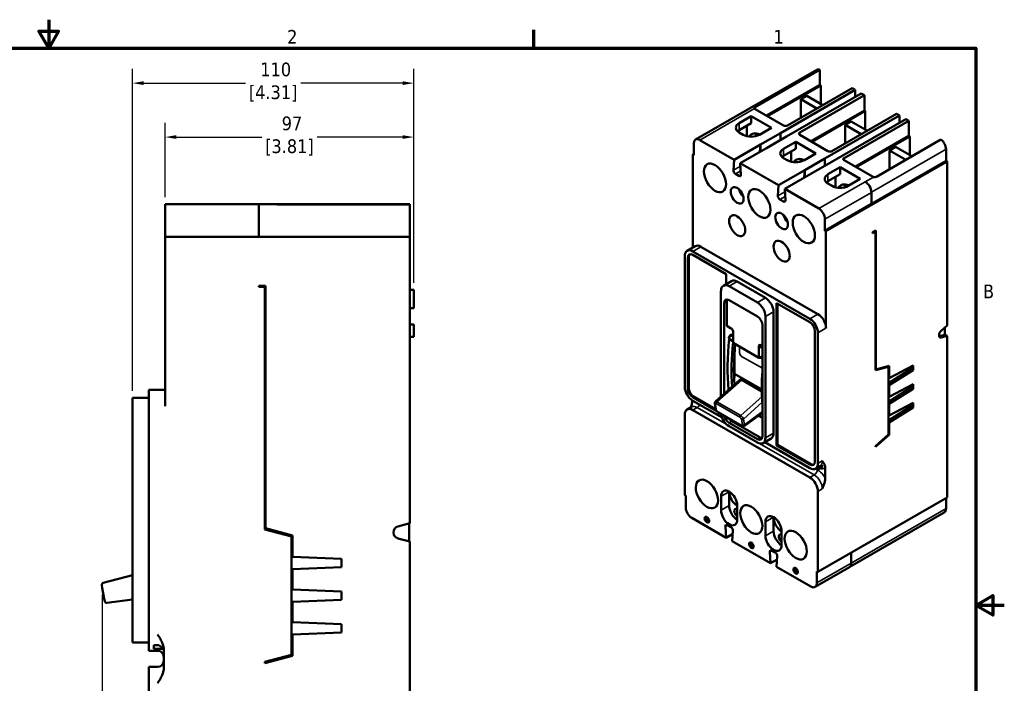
# Model space of a CAD drawing. Header units: inches. Extents: x 0.2 to 29.5, y 0.6 to 18.6.
# Tile 21 of 21: x 14.4 to 29.5, y 8.4 to 18.6. Entities that reach past the tile are written whole.
import ezdxf

# ---------------------------------------------------------------- set-up
doc = ezdxf.new("R2010")
doc.units = ezdxf.units.IN
doc.header["$LTSCALE"] = 1.75
doc.header["$MEASUREMENT"] = 0
for name, color, linetype, lineweight in [('Border (ANSI)', 7, 'Continuous', 70), ('Dimension (ANSI)', 7, 'Continuous', 25), ('Visible (ANSI)', 7, 'Continuous', 50), ('Visible Narrow (ANSI)', 7, 'Continuous', 35)]:
    doc.layers.add(name, color=color, linetype=linetype, lineweight=lineweight)
doc.styles.add('Note Text (ANSI)', font='TAHOMA.TTF')
doc.dimstyles.new('Default (ANSI)', dxfattribs={"dimscale": 1.75, "dimtxt": 0.12, "dimasz": 0.098425, "dimexe": 0.125, "dimexo": 0.0625, "dimgap": 0.031496, "dimtad": 0, "dimtih": 1, "dimtoh": 1, "dimlfac": 25.4, "dimrnd": 1e-08, "dimzin": 12, "dimdsep": 46, "dimtxsty": 'Note Text (ANSI)', "dimcen": 0.09, "dimdle": 0.393701, "dimclrd": 256, "dimclre": 256, "dimclrt": 256, "dimadec": 0, "dimazin": 1, "dimtfac": 1, "dimtofl": 0, "dimtmove": 0, "dimatfit": 3, "dimfxl": 1, "dimtolj": 1, "dimtzin": 4, "dimlwd": -1, "dimlwe": -1, "dimarcsym": 0})

# ---------------------------------------------------------------- blocks, each defined once
blk = doc.blocks.new('Borders Default Border')
at = {"layer": 'Border (ANSI)'}
blk.add_line((12.75, 10.38), (12.75, 10.54), dxfattribs=at)
at = {"layer": 'Border (ANSI)', "flags": 128}
for points in [[(8.5, 10.63), (8.5, 10.38), (8.4134, 10.53), (8.5866, 10.53), (8.5, 10.38)], [(0.38, 0.62), (0.38, 10.38), (16.62, 10.38), (16.62, 0.62), (0.38, 0.62)], [(16.87, 5.5), (16.62, 5.5), (16.77, 5.5866), (16.77, 5.4134), (16.62, 5.5)]]:
    blk.add_lwpolyline(points, dxfattribs=at)
at = {"layer": 'Border (ANSI)', "char_height": 0.12, "attachment_point": 7, "style": 'Note Text (ANSI)'}
for s, insert in [('2', (10.5886, 10.42)), ('1', (14.8479, 10.42)), ('B', (16.6834, 8.19))]:
    blk.add_mtext(s, dxfattribs=dict(at, insert=insert))
blk = doc.blocks.new('*D10')
at = {"layer": 'Defpoints', "color": 0, "transparency": 16777216}
for p in [(16.659, 16.803), (16.659, 15.774), (20.471, 14.461)]:
    blk.add_point(p, dxfattribs=at)
at = {"layer": 'Dimension (ANSI)', "transparency": 16777216}
for p, q in [((16.659, 15.883), (16.659, 17.022)), ((20.471, 14.57), (20.471, 17.022)), ((16.831, 16.803), (18.143, 16.803)), ((20.299, 16.803), (18.988, 16.803))]:
    blk.add_line(p, q, dxfattribs=at)
for points in [[(16.831, 16.832), (16.831, 16.775), (16.659, 16.803)], [(20.299, 16.832), (20.299, 16.775), (20.471, 16.803)]]:
    blk.add_solid(points, dxfattribs=at)
at = {"layer": 'Dimension (ANSI)', "transparency": 16777216, "insert": (18.565, 17.118), "char_height": 0.21, "attachment_point": 2, "style": 'Note Text (ANSI)'}
blk.add_mtext('\\A1; 97\\P[3.81]', dxfattribs=at)
blk = doc.blocks.new('*D11')
at = {"layer": 'Defpoints', "color": 0, "transparency": 16777216}
for p in [(16.159, 17.63), (20.471, 14.461), (16.159, 12.805)]:
    blk.add_point(p, dxfattribs=at)
at = {"layer": 'Dimension (ANSI)', "transparency": 16777216}
for p, q in [((16.159, 12.914), (16.159, 17.849)), ((20.471, 14.57), (20.471, 17.849)), ((16.331, 17.63), (17.893, 17.63)), ((20.299, 17.63), (18.738, 17.63))]:
    blk.add_line(p, q, dxfattribs=at)
for points in [[(16.331, 17.659), (16.331, 17.601), (16.159, 17.63)], [(20.299, 17.659), (20.299, 17.601), (20.471, 17.63)]]:
    blk.add_solid(points, dxfattribs=at)
at = {"layer": 'Dimension (ANSI)', "transparency": 16777216, "insert": (18.315, 17.945), "char_height": 0.21, "attachment_point": 2, "style": 'Note Text (ANSI)'}
blk.add_mtext('\\A1; 110\\P[4.31]', dxfattribs=at)
blk = doc.blocks.new('*D13')
at = {"layer": 'Defpoints', "color": 0, "transparency": 16777216}
for p in [(15.697, 9.895), (20.471, 6.534), (15.697, 4.191)]:
    blk.add_point(p, dxfattribs=at)
at = {"layer": 'Dimension (ANSI)', "transparency": 16777216}
for p, q in [((15.697, 9.786), (15.697, 3.973)), ((20.471, 6.425), (20.471, 3.973)), ((15.87, 4.191), (17.662, 4.191)), ((20.299, 4.191), (18.507, 4.191))]:
    blk.add_line(p, q, dxfattribs=at)
for points in [[(15.87, 4.22), (15.87, 4.163), (15.697, 4.191)], [(20.299, 4.22), (20.299, 4.163), (20.471, 4.191)]]:
    blk.add_solid(points, dxfattribs=at)
at = {"layer": 'Dimension (ANSI)', "transparency": 16777216, "insert": (18.084, 4.506), "char_height": 0.21, "attachment_point": 2, "style": 'Note Text (ANSI)'}
blk.add_mtext('\\A1; 121\\P[4.78]', dxfattribs=at)

msp = doc.modelspace()

# ---------------------------------------------------------------- linework, layer by layer
at = {"layer": 'Visible (ANSI)'}
for p, q in [((26.647, 17.833), (24.791, 16.765)), ((26.696, 17.835), (25.706, 17.264)), ((26.696, 17.835), (26.696, 17.604)), ((26.696, 17.604), (25.877, 17.132)), ((26.712, 17.595), (25.892, 17.123)), ((26.093, 16.865), (27.238, 17.525)), ((27.191, 17.551), (26.201, 16.981)), ((26.712, 17.595), (26.696, 17.604)), ((26.712, 17.595), (26.712, 17.31)), ((27.191, 17.551), (27.238, 17.525)), ((27.238, 17.525), (27.238, 17.417)), ((26.186, 16.812), (27.331, 17.471)), ((27.377, 17.444), (26.386, 16.874)), ((26.402, 17.382), (26.495, 17.435)), ((26.402, 17.097), (26.402, 17.382)), ((26.649, 17.239), (26.402, 17.382)), ((26.742, 17.293), (26.495, 17.435)), ((27.331, 17.471), (27.377, 17.444)), ((27.377, 17.444), (27.377, 17.212)), ((26.139, 16.981), (25.706, 17.231)), ((27.377, 17.212), (26.557, 16.74)), ((27.392, 17.203), (27.377, 17.212)), ((25.644, 17.124), (25.459, 17.017)), ((25.644, 17.124), (25.954, 16.946)), ((25.644, 17.124), (25.644, 17.016)), ((27.392, 17.203), (26.573, 16.731)), ((26.774, 16.473), (27.918, 17.133)), ((26.867, 16.42), (28.011, 17.079)), ((27.872, 17.159), (26.881, 16.589)), ((27.392, 17.203), (27.392, 16.918)), ((27.872, 17.159), (27.918, 17.133)), ((27.918, 17.133), (27.918, 17.025)), ((28.011, 17.079), (28.057, 17.053)), ((25.644, 17.016), (25.459, 16.909)), ((25.575, 16.976), (25.575, 16.817)), ((25.954, 16.946), (25.768, 16.839)), ((28.057, 17.053), (27.067, 16.482)), ((27.082, 16.99), (27.175, 17.043)), ((27.082, 16.705), (27.082, 16.99)), ((27.33, 16.847), (27.082, 16.99)), ((27.423, 16.901), (27.175, 17.043)), ((28.057, 17.053), (28.057, 16.82)), ((25.381, 16.456), (24.856, 16.758)), ((25.459, 16.874), (25.52, 16.839)), ((26.093, 16.865), (25.784, 16.687)), ((26.186, 16.812), (25.877, 16.633)), ((26.093, 16.865), (26.093, 16.865)), ((26.093, 16.865), (26.093, 16.758)), ((26.186, 16.812), (26.186, 16.812)), ((26.186, 16.811), (26.186, 16.812)), ((26.82, 16.589), (26.386, 16.839)), ((28.057, 16.82), (27.238, 16.348)), ((28.073, 16.811), (27.253, 16.34)), ((27.562, 16.195), (28.552, 16.766)), ((28.073, 16.811), (28.057, 16.82)), ((28.073, 16.811), (28.073, 16.526)), ((24.763, 16.704), (24.763, 16.526)), ((25.381, 16.456), (25.783, 16.687)), ((25.474, 16.402), (25.876, 16.634)), ((25.783, 16.687), (25.775, 16.576)), ((25.784, 16.58), (25.784, 16.687)), ((26.325, 16.731), (26.14, 16.625)), ((26.325, 16.624), (26.14, 16.517)), ((26.325, 16.731), (26.325, 16.624)), ((26.325, 16.731), (26.635, 16.553)), ((27.763, 16.598), (27.856, 16.651)), ((28.105, 16.508), (27.856, 16.651)), ((28.629, 16.616), (28.629, 16.437)), ((24.763, 16.544), (24.748, 16.535)), ((24.748, 16.535), (24.763, 16.526)), ((24.748, 15.11), (24.748, 16.535)), ((25.381, 16.456), (25.37, 16.295)), ((26.14, 16.482), (26.202, 16.446)), ((26.256, 16.584), (26.256, 16.425)), ((26.635, 16.553), (26.449, 16.446)), ((26.774, 16.473), (26.464, 16.295)), ((26.774, 16.473), (26.774, 16.473)), ((26.774, 16.473), (26.774, 16.366)), ((28.012, 16.454), (27.763, 16.598)), ((27.763, 16.311), (27.763, 16.598)), ((26.062, 16.064), (25.474, 16.402)), ((25.486, 16.229), (25.474, 16.402)), ((26.867, 16.42), (26.557, 16.241)), ((26.789, 15.359), (28.645, 16.428)), ((27.006, 16.34), (26.82, 16.233)), ((26.867, 16.42), (26.867, 16.42)), ((26.867, 16.419), (26.867, 16.42)), ((27.006, 16.34), (27.315, 16.161)), ((27.006, 16.34), (27.006, 16.232)), ((27.501, 16.197), (27.067, 16.447)), ((27.485, 15.778), (28.629, 16.437)), ((28.645, 16.428), (28.629, 16.437)), ((28.645, 16.428), (28.645, 13.915)), ((25.401, 16.239), (25.455, 16.208)), ((26.062, 16.064), (26.464, 16.295)), ((26.156, 16.01), (26.557, 16.241)), ((26.457, 16.183), (26.464, 16.295)), ((26.464, 16.188), (26.464, 16.295)), ((27.006, 16.232), (26.82, 16.125)), ((26.936, 16.192), (26.936, 16.033)), ((27.315, 16.161), (27.13, 16.055)), ((26.051, 15.903), (26.062, 16.064)), ((26.68, 15.708), (26.156, 16.01)), ((26.156, 16.01), (26.167, 15.836)), ((26.82, 16.09), (26.882, 16.055)), ((27.392, 16.117), (27.391, 16.118)), ((26.136, 15.816), (26.082, 15.847)), ((27.485, 15.956), (27.485, 15.778)), ((16.659, 15.586), (16.659, 15.774)), ((16.659, 15.774), (18.096, 15.774)), ((17.471, 15.774), (17.471, 15.774)), ((17.471, 15.774), (17.471, 15.774)), ((18.096, 15.586), (18.096, 15.774)), ((18.096, 15.774), (18.353, 15.774)), ((18.408, 15.774), (18.353, 15.774)), ((20.409, 15.774), (18.408, 15.774)), ((18.408, 15.771), (20.409, 15.771)), ((20.409, 15.774), (20.409, 15.771)), ((20.409, 15.586), (20.409, 15.771)), ((26.774, 15.368), (27.485, 15.778)), ((16.659, 15.586), (16.659, 15.274)), ((18.096, 15.586), (18.096, 15.274)), ((20.409, 15.586), (20.409, 15.274)), ((26.774, 15.547), (26.774, 15.368)), ((16.659, 12.68), (16.659, 15.274)), ((16.659, 15.274), (20.409, 15.274)), ((20.409, 15.274), (20.409, 10.883)), ((26.789, 15.359), (26.774, 15.368)), ((26.789, 13.874), (26.789, 15.359)), ((27.552, 15.369), (27.501, 15.339)), ((27.501, 15.33), (27.547, 15.357)), ((27.501, 15.339), (27.501, 15.33)), ((27.547, 15.357), (27.539, 15.362)), ((27.547, 15.357), (27.547, 13.228)), ((27.552, 13.241), (27.552, 15.369)), ((24.784, 15.131), (24.66, 15.059)), ((26.666, 14.089), (24.871, 15.122)), ((24.624, 12.976), (24.624, 14.979)), ((24.67, 14.952), (24.67, 12.949)), ((24.686, 14.961), (24.686, 12.958)), ((25.258, 14.703), (24.747, 14.997)), ((24.748, 15.051), (26.542, 14.017)), ((25.258, 14.549), (25.258, 14.703)), ((18.096, 14.524), (18.096, 14.508)), ((18.2, 14.524), (18.096, 14.524)), ((18.096, 14.508), (18.19, 14.508)), ((18.19, 14.508), (18.19, 10.789)), ((18.2, 10.806), (18.2, 14.524)), ((25.217, 14.525), (25.341, 14.596)), ((25.304, 14.516), (25.737, 14.267)), ((25.428, 14.587), (25.861, 14.338)), ((18.19, 14.373), (18.2, 14.373)), ((20.471, 14.461), (20.409, 14.461)), ((20.471, 14.461), (20.471, 14.399)), ((20.471, 14.181), (20.471, 14.399)), ((25.18, 12.825), (25.18, 14.444)), ((25.227, 14.257), (25.227, 12.867)), ((25.269, 14.281), (25.269, 13.91)), ((25.738, 14.052), (25.304, 14.302)), ((26.031, 14.258), (26.031, 12.076)), ((26.542, 13.964), (26.031, 14.258)), ((26.047, 14.249), (26.047, 12.085)), ((20.409, 14.181), (20.471, 14.181)), ((20.471, 14.181), (20.409, 14.181)), ((20.471, 14.181), (20.471, 14.181)), ((25.861, 14.052), (25.861, 12.192)), ((25.985, 14.124), (25.985, 12.264)), ((20.471, 13.929), (20.409, 13.929)), ((20.471, 13.928), (20.409, 13.928)), ((20.471, 13.929), (20.471, 13.928)), ((20.471, 13.805), (20.471, 13.928)), ((25.269, 13.91), (25.327, 13.876)), ((25.342, 13.868), (25.269, 13.91)), ((25.815, 12.219), (25.815, 13.918)), ((28.556, 13.835), (28.645, 13.915)), ((20.471, 13.743), (20.409, 13.743)), ((20.471, 13.805), (20.471, 13.743)), ((25.327, 13.769), (25.296, 13.714)), ((25.345, 13.866), (25.327, 13.876)), ((25.327, 13.769), (25.347, 13.78)), ((25.364, 13.747), (25.327, 13.769)), ((25.347, 13.78), (25.364, 13.77)), ((25.364, 13.823), (25.364, 13.647)), ((26.619, 11.827), (26.619, 13.83)), ((26.666, 13.803), (26.666, 11.8)), ((28.611, 13.771), (28.525, 13.749)), ((28.645, 13.755), (28.556, 13.731)), ((28.611, 13.884), (28.611, 13.771)), ((28.611, 13.775), (28.645, 13.755)), ((28.645, 13.755), (28.645, 11.277)), ((25.296, 13.714), (25.353, 13.681)), ((25.364, 13.647), (25.761, 13.419)), ((25.761, 13.419), (25.761, 13.595)), ((25.815, 13.596), (25.784, 13.614)), ((25.388, 13.175), (25.388, 13.517)), ((25.765, 13.419), (25.761, 13.419)), ((27.547, 13.228), (27.748, 13.282)), ((27.756, 13.296), (27.552, 13.241)), ((27.748, 13.282), (27.734, 13.29)), ((27.748, 13.282), (27.748, 12.245)), ((28.127, 13.303), (27.756, 13.109)), ((27.756, 13.109), (27.756, 13.296)), ((28.096, 13.287), (28.096, 13.25)), ((28.127, 13.232), (28.127, 13.303)), ((25.807, 12.934), (25.388, 13.175)), ((27.552, 13.241), (27.547, 13.244)), ((28.096, 13.25), (27.748, 13.032)), ((27.756, 13), (28.127, 13.232)), ((28.127, 13.232), (28.096, 13.25)), ((25.471, 13.082), (25.094, 12.749)), ((25.499, 13.083), (25.807, 12.905)), ((27.748, 13.113), (27.756, 13.109)), ((27.748, 13.004), (27.756, 13)), ((28.127, 13.017), (27.756, 12.823)), ((27.756, 12.823), (27.756, 13)), ((28.096, 13.001), (28.096, 12.964)), ((28.127, 12.946), (28.127, 13.017)), ((16.409, 12.93), (16.409, 12.68)), ((16.409, 12.93), (16.659, 12.93)), ((28.096, 12.964), (27.748, 12.746)), ((27.756, 12.713), (28.127, 12.946)), ((28.127, 12.946), (28.096, 12.964)), ((16.159, 12.555), (16.159, 12.805)), ((16.159, 12.805), (16.409, 12.805)), ((16.409, 12.68), (16.409, 9.18)), ((24.738, 12.768), (24.738, 12.748)), ((24.747, 12.816), (25.109, 12.607)), ((24.748, 12.762), (25.197, 12.503)), ((24.763, 12.825), (25.099, 12.631)), ((25.085, 12.719), (25.099, 12.631)), ((27.748, 12.827), (27.756, 12.823)), ((27.748, 12.718), (27.756, 12.713)), ((28.096, 12.677), (27.748, 12.46)), ((28.127, 12.731), (27.756, 12.536)), ((27.756, 12.536), (27.756, 12.713)), ((28.096, 12.715), (28.096, 12.677)), ((28.127, 12.66), (28.096, 12.677)), ((28.127, 12.66), (28.127, 12.731)), ((16.159, 12.555), (16.159, 9.305)), ((24.624, 11.313), (24.624, 12.547)), ((24.66, 12.627), (24.728, 12.666)), ((24.748, 12.619), (26.542, 11.585)), ((25.114, 12.604), (25.114, 12.604)), ((25.496, 12.375), (25.133, 12.584)), ((25.815, 12.578), (25.533, 12.374)), ((25.815, 12.499), (25.754, 12.534)), ((27.748, 12.541), (27.756, 12.536)), ((27.756, 12.427), (28.127, 12.66)), ((25.304, 12.424), (25.738, 12.174)), ((25.346, 12.448), (25.779, 12.198)), ((27.748, 12.432), (27.756, 12.427)), ((27.756, 12.24), (27.756, 12.427)), ((25.737, 12.121), (25.304, 12.37)), ((27.748, 12.245), (27.547, 12.067)), ((27.547, 12.055), (27.756, 12.24)), ((27.756, 12.24), (27.748, 12.245)), ((25.825, 12.112), (25.948, 12.183)), ((25.85, 12.127), (26.542, 11.728)), ((26.031, 12.076), (26.047, 12.085)), ((26.031, 12.076), (26.542, 11.782)), ((26.047, 12.085), (26.558, 11.791)), ((27.547, 12.067), (27.547, 12.055)), ((26.629, 11.72), (26.667, 11.741)), ((26.672, 11.713), (26.645, 11.729)), ((26.672, 11.745), (26.702, 11.762)), ((26.74, 11.752), (26.672, 11.713)), ((26.672, 11.713), (26.672, 11.745)), ((26.779, 11.73), (26.779, 11.572)), ((25.305, 11.367), (25.305, 11.153)), ((26.666, 11.371), (26.666, 10.137)), ((24.624, 11.313), (24.64, 11.304)), ((24.64, 11.125), (24.64, 11.304)), ((25.181, 11.296), (25.181, 11.082)), ((28.645, 11.277), (26.666, 10.137)), ((28.629, 11.108), (28.629, 11.268)), ((25.428, 10.939), (25.428, 11.153)), ((28.602, 11.048), (27.153, 10.214)), ((20.227, 10.833), (20.409, 10.883)), ((20.401, 10.881), (20.401, 10.605)), ((25.258, 10.661), (24.733, 10.964)), ((25.862, 10.904), (25.862, 10.69)), ((25.985, 10.975), (25.985, 10.761)), ((18.19, 10.789), (18.596, 10.68)), ((18.612, 10.696), (18.2, 10.806)), ((25.247, 10.835), (25.258, 10.661)), ((25.359, 10.72), (25.258, 10.661)), ((25.332, 10.824), (25.277, 10.856)), ((25.351, 10.608), (25.362, 10.769)), ((26.109, 10.547), (26.109, 10.762)), ((18.596, 10.68), (18.596, 8.868)), ((18.612, 10.369), (18.612, 10.696)), ((20.409, 10.603), (20.227, 10.652)), ((20.409, 10.603), (20.409, 6.274)), ((25.939, 10.27), (25.351, 10.608)), ((25.927, 10.443), (25.939, 10.27)), ((26.012, 10.433), (25.958, 10.464)), ((27.175, 10.27), (27.175, 10.431)), ((19.362, 10.336), (18.612, 10.369)), ((19.362, 10.211), (19.362, 10.336)), ((26.04, 10.328), (25.939, 10.27)), ((26.032, 10.216), (26.043, 10.377)), ((18.612, 10.178), (19.362, 10.211)), ((18.612, 9.869), (18.612, 10.178)), ((26.557, 9.914), (26.032, 10.216)), ((27.148, 10.21), (26.622, 9.907)), ((26.65, 9.968), (26.65, 10.146)), ((26.666, 10.137), (26.65, 10.146)), ((16.159, 10.089), (15.712, 9.969)), ((15.697, 9.895), (15.69, 9.935)), ((15.697, 9.895), (15.727, 9.727)), ((19.362, 9.836), (18.612, 9.869)), ((19.362, 9.711), (19.362, 9.836)), ((15.734, 9.688), (15.727, 9.727)), ((15.767, 9.663), (16.159, 9.713)), ((18.612, 9.678), (19.362, 9.711)), ((18.612, 9.369), (18.612, 9.678)), ((19.362, 9.336), (18.612, 9.369)), ((16.159, 9.055), (16.159, 9.305)), ((18.612, 9.178), (19.362, 9.211)), ((19.362, 9.211), (19.362, 9.336)), ((16.409, 8.93), (16.409, 9.18)), ((18.612, 8.852), (18.612, 9.178)), ((16.159, 9.055), (16.409, 9.055)), ((16.409, 8.93), (16.545, 8.93)), ((16.485, 8.958), (16.485, 9.014)), ((16.485, 9.014), (16.545, 9.014)), ((16.622, 8.958), (16.485, 8.958)), ((16.639, 8.943), (16.639, 8.666)), ((18.596, 8.868), (18.19, 8.759)), ((18.19, 8.739), (18.612, 8.852)), ((18.19, 8.759), (18.19, 8.739)), ((16.409, 8.68), (16.409, 8.43)), ((16.409, 8.68), (16.545, 8.68)), ((16.409, 8.43), (16.409, 6.274))]:
    msp.add_line(p, q, dxfattribs=at)
for centre, radius, start, end in [((20.252, 10.743), 0.094, 105.1813, 254.8187), ((15.72, 9.94), 0.03, 105, 190), ((15.763, 9.693), 0.03, 190, 277.2966), ((16.545, 8.836), 0.094, 0, 90), ((16.545, 8.774), 0.094, 270, 0)]:
    msp.add_arc(centre, radius, start, end, dxfattribs=at)
for centre, major_axis, ratio, start_param, end_param in [((26.713, 17.719), (-0.066, 0.114), 0.578093, 5.676167, 6.283185), ((25.737, 17.248), (-0.0434, 0), 0.575862, 0.298664, 0.785398), ((25.582, 16.946), (-0.175, 0), 0.575862, 5.497787, 7.068583), ((25.582, 16.838), (-0.175, 0), 0.575862, 5.497787, 5.720092), ((26.17, 16.999), (0.0434, 0), 0.575862, 3.926991, 5.497787), ((24.856, 16.651), (-0.066, 0.114), 0.578093, 5.499721, 7.070517), ((25.644, 16.91), (0.175, 0), 0.575862, 3.926991, 5.497787), ((25.799, 16.588), (-0.148, 0.258), 0.578093, 5.61186, 6.570266), ((25.923, 16.659), (0.148, -0.258), 0.578093, 3.569693, 3.636845), ((26.417, 16.856), (-0.0434, 0), 0.575862, 5.497787, 7.068583), ((28.536, 16.669), (0.066, -0.114), 0.578093, 0.787332, 2.181682), ((26.263, 16.553), (-0.175, 0), 0.575862, 5.497787, 7.068583), ((26.263, 16.446), (-0.175, 0), 0.575862, 5.497787, 5.720092), ((26.479, 16.196), (-0.148, 0.258), 0.578093, 5.609195, 6.571685), ((26.603, 16.267), (0.148, -0.258), 0.578093, 3.569693, 3.636845), ((26.851, 16.607), (0.0434, 0), 0.575862, 3.926991, 5.497787), ((27.098, 16.465), (-0.0434, 0), 0.575862, 5.497787, 7.068583), ((26.325, 16.518), (0.175, 0), 0.575862, 3.926991, 5.497787), ((25.401, 16.275), (0.0217, -0.0376), 0.578093, 3.851006, 5.499721), ((25.455, 16.243), (0.0217, -0.0376), 0.578093, 5.499721, 7.148435), ((26.944, 16.161), (-0.175, 0), 0.575862, 5.497787, 7.068583), ((27.531, 16.215), (0.0434, 0), 0.575862, 3.926991, 4.413725), ((25.552, 15.982), (0.069, -0.12), 0.578093, 4.24633, 5.178448), ((26.944, 16.054), (-0.175, 0), 0.575862, 5.497787, 5.720092), ((27.006, 16.126), (0.175, 0), 0.575862, 3.926991, 5.497787), ((27.16, 15.804), (-0.148, 0.258), 0.578093, 5.609195, 6.571685), ((27.284, 15.875), (0.148, -0.258), 0.578093, 3.569693, 3.636845), ((27.392, 16.01), (0.066, -0.114), 0.578093, 0.787332, 2.358128), ((26.082, 15.883), (-0.0217, 0.0376), 0.578093, 0.709414, 2.358128), ((26.136, 15.851), (0.0217, -0.0376), 0.578093, 5.499721, 7.148435), ((26.68, 15.6), (0.066, -0.114), 0.578093, 0.787332, 2.358128), ((26.233, 15.59), (0.069, -0.12), 0.578093, 4.24633, 5.178448), ((24.871, 14.979), (-0.087, 0.152), 0.578093, 5.499721, 6.283185), ((24.748, 14.908), (-0.087, 0.152), 0.578093, 5.499721, 7.070517), ((24.747, 14.908), (-0.0545, 0.0946), 0.578093, 5.499721, 7.070517), ((24.763, 14.917), (-0.0545, 0.0946), 0.578093, 0.145278, 0.787332), ((25.304, 14.373), (-0.087, 0.152), 0.578093, 5.499721, 7.070517), ((25.428, 14.444), (-0.087, 0.152), 0.578093, 5.499721, 6.283185), ((25.861, 14.195), (0.087, -0.152), 0.578093, 0.787332, 2.358128), ((25.304, 14.212), (-0.0545, 0.0946), 0.578093, 5.499721, 7.070517), ((25.346, 14.236), (-0.0545, 0.0946), 0.578093, 0.389813, 0.787332), ((25.737, 14.124), (0.087, -0.152), 0.578093, 0.787332, 2.358128), ((25.738, 13.963), (-0.0545, 0.0946), 0.578093, 3.928925, 5.499721), ((26.666, 13.946), (-0.087, 0.152), 0.578093, 3.928925, 5.499721), ((26.542, 13.874), (-0.087, 0.152), 0.578093, 3.928925, 5.499721), ((26.542, 13.874), (-0.0545, 0.0946), 0.578093, 3.928925, 5.499721), ((25.329, 13.825), (-0.0046, 0.0469), 0.749392, 4.582354, 5.791784), ((28.568, 13.79), (-0.0328, -0.057), 0.578093, 4.190021, 6.801686), ((28.537, 13.808), (-0.0328, -0.057), 0.578093, 0.488435, 0.518501), ((28.297, 14.996), (-2.129, -3.697), 0.578093, 5.37048, 5.593683), ((28.359, 14.961), (2.129, 3.697), 0.578093, 2.234425, 2.426648), ((25.324, 13.659), (0.044, 0.0006), 0.669606, 0.408302, 0.845466), ((28.359, 14.961), (-2.103, -3.652), 0.578093, 5.387289, 5.565883), ((25.796, 13.556), (-0.0268, 0.0596), 0.389942, 5.788729, 6.998159), ((25.778, 13.397), (-0.0587, 0.0019), 0.37519, 4.051239, 4.962936), ((27.607, 14.222), (1.572, 2.73), 0.578093, 2.264479, 2.299254), ((28.823, 14.693), (2.129, 3.697), 0.578093, 2.281781, 2.426741), ((24.748, 12.905), (0.087, -0.152), 0.578093, 3.928925, 5.499721), ((24.747, 12.905), (0.0545, -0.0946), 0.578093, 3.928925, 5.499721), ((24.763, 12.914), (0.0545, -0.0946), 0.578093, 3.928925, 5.499721), ((25.125, 12.711), (-0.0312, 0.0378), 0.444177, 0.015995, 0.018058), ((24.748, 12.475), (-0.087, 0.152), 0.578093, 5.499721, 7.070517), ((25.12, 12.634), (-0.0207, -0.0035), 0.667498, 0, 0.002608), ((25.143, 12.602), (-0.0105, -0.0182), 0.578093, 6.282988, 6.283185), ((25.304, 12.513), (-0.087, 0.152), 0.578093, 0.981397, 2.358128), ((25.304, 12.513), (0.0545, -0.0946), 0.578093, 4.243123, 5.499721), ((25.346, 12.537), (0.0545, -0.0946), 0.578093, 4.936308, 5.499721), ((25.504, 12.414), (0.0295, -0.0391), 0.482728, 6.267508, 6.273367), ((25.861, 12.335), (0.087, -0.152), 0.578093, 0, 0.787332), ((25.737, 12.264), (0.087, -0.152), 0.578093, 5.499721, 7.070517), ((25.738, 12.263), (0.0545, -0.0946), 0.578093, 5.499721, 7.070517), ((25.779, 12.287), (0.0545, -0.0946), 0.578093, 5.499721, 5.893372), ((26.542, 11.871), (0.0545, -0.0946), 0.578093, 5.499721, 7.070517), ((26.542, 11.871), (0.087, -0.152), 0.578093, 5.499721, 7.070517), ((26.558, 11.88), (0.0545, -0.0946), 0.578093, 5.499721, 6.137907), ((26.58, 11.893), (0.087, -0.152), 0.578093, 0, 0.064598), ((26.542, 11.442), (-0.087, 0.152), 0.578093, 3.928925, 5.499721), ((25.305, 11.225), (-0.087, 0.152), 0.578093, 3.928925, 7.070517), ((25.428, 11.296), (-0.087, 0.152), 0.578093, 0.787332, 2.358128), ((24.733, 11.072), (-0.066, 0.114), 0.578093, 0.787332, 2.358128), ((25.305, 11.011), (0.087, -0.152), 0.578093, 3.928925, 7.070517), ((25.428, 11.082), (0.087, -0.152), 0.578093, 3.928925, 5.499713), ((25.428, 11.046), (-0.0314, 0.0546), 0.578093, 5.499721, 8.641314), ((28.536, 11.162), (0.066, -0.114), 0.578093, 0, 0.787332), ((24.979, 10.947), (-0.0245, 0.0425), 0.578093, 0.307274, 2.834319), ((24.979, 10.947), (-0.0192, 0.0334), 0.578093, 6.265594, 9.442369), ((25.985, 10.833), (-0.087, 0.152), 0.578093, 3.928925, 7.070517), ((26.109, 10.904), (-0.087, 0.152), 0.578093, 0.787332, 2.358128), ((25.277, 10.82), (-0.0217, 0.0376), 0.578093, 5.499721, 7.148435), ((25.332, 10.789), (-0.0217, 0.0376), 0.578093, 3.851006, 5.499721), ((26.109, 10.69), (0.087, -0.152), 0.578093, 3.928925, 5.499713), ((26.109, 10.654), (-0.0314, 0.0546), 0.578093, 5.499721, 8.641314), ((25.66, 10.555), (-0.0245, 0.0425), 0.578093, 0.307274, 2.834319), ((25.66, 10.555), (-0.0192, 0.0334), 0.578093, 6.265594, 9.442369), ((25.985, 10.619), (0.087, -0.152), 0.578093, 3.928925, 7.070517), ((25.958, 10.428), (-0.0217, 0.0376), 0.578093, 5.499721, 7.148435), ((26.012, 10.397), (-0.0217, 0.0376), 0.578093, 3.851006, 5.499721), ((27.082, 10.324), (0.066, -0.114), 0.578093, 0, 0.787332), ((26.34, 10.163), (-0.0245, 0.0425), 0.578093, 0.307274, 2.834319), ((26.34, 10.163), (-0.0192, 0.0334), 0.578093, 6.265594, 9.442369), ((26.557, 10.021), (0.066, -0.114), 0.578093, 5.499721, 7.070517)]:
    msp.add_ellipse(centre, major_axis=major_axis, ratio=ratio, start_param=start_param, end_param=end_param, dxfattribs=at)
for centre, major_axis in [((25.088, 16.178), (-0.12, 0.209)), ((25.428, 15.91), (-0.069, 0.12)), ((25.768, 15.786), (-0.12, 0.209)), ((25.428, 15.445), (-0.087, 0.152)), ((26.109, 15.518), (-0.069, 0.12)), ((26.449, 15.394), (-0.12, 0.209)), ((26.109, 15.053), (-0.087, 0.152)), ((24.964, 11.332), (-0.12, 0.209)), ((25.645, 10.94), (-0.12, 0.209)), ((24.964, 10.938), (-0.0245, 0.0425)), ((26.325, 10.548), (-0.12, 0.209)), ((25.645, 10.546), (-0.0245, 0.0425)), ((26.325, 10.155), (-0.0245, 0.0425))]:
    msp.add_ellipse(centre, major_axis=major_axis, ratio=0.578093, dxfattribs=at)
for points, knots in [([(25.695, 17.241), (25.694, 17.243), (25.693, 17.246), (25.693, 17.251), (25.694, 17.254), (25.699, 17.259), (25.702, 17.262), (25.706, 17.264)], [-0.164289, -0.164289, -0.164289, -0.164289, -0.1192648, -0.1192648, -0.0596324, -0.0596324, 0, 0, 0, 0]), ([(25.721, 16.845), (25.719, 16.839), (25.718, 16.833), (25.716, 16.823), (25.716, 16.821), (25.716, 16.818)], [0.4073283, 0.4073283, 0.4073283, 0.4073283, 0.4998177, 0.4998177, 0.537893, 0.537893, 0.537893, 0.537893]), ([(26.402, 16.453), (26.4, 16.447), (26.399, 16.441), (26.397, 16.431), (26.397, 16.428), (26.396, 16.426)], [0.4073283, 0.4073283, 0.4073283, 0.4073283, 0.4998177, 0.4998177, 0.5398473, 0.5398473, 0.5398473, 0.5398473]), ([(27.562, 16.195), (27.558, 16.193), (27.553, 16.192), (27.542, 16.19), (27.537, 16.189), (27.527, 16.19), (27.523, 16.19), (27.519, 16.191)], [0, 0, 0, 0, 0.0596324, 0.0596324, 0.1192648, 0.1192648, 0.164289, 0.164289, 0.164289, 0.164289]), ([(27.082, 16.061), (27.081, 16.055), (27.079, 16.049), (27.078, 16.039), (27.077, 16.037), (27.077, 16.034)], [0.4073283, 0.4073283, 0.4073283, 0.4073283, 0.4998177, 0.4998177, 0.5398473, 0.5398473, 0.5398473, 0.5398473]), ([(18.408, 15.771), (18.4, 15.771), (18.392, 15.771), (18.377, 15.772), (18.37, 15.773), (18.36, 15.773), (18.356, 15.774), (18.353, 15.774)], [0, 0, 0, 0, 0.0596324, 0.0596324, 0.1192648, 0.1192648, 0.164289, 0.164289, 0.164289, 0.164289]), ([(25.471, 13.082), (25.472, 13.083), (25.473, 13.084), (25.477, 13.087), (25.481, 13.088), (25.49, 13.087), (25.494, 13.086), (25.499, 13.083)], [0.9478583, 0.9478583, 0.9478583, 0.9478583, 0.9677748, 0.9677748, 1.034588, 1.034588, 1.1014012, 1.1014012, 1.1014012, 1.1014012]), ([(24.72, 12.662), (24.723, 12.671), (24.726, 12.68), (24.731, 12.698), (24.733, 12.709), (24.737, 12.729), (24.738, 12.739), (24.738, 12.748)], [0.2827468, 0.2827468, 0.2827468, 0.2827468, 0.3855871, 0.3855871, 0.5004919, 0.5004919, 0.6153968, 0.6153968, 0.6153968, 0.6153968]), ([(25.085, 12.719), (25.084, 12.724), (25.084, 12.729), (25.086, 12.736), (25.086, 12.738), (25.089, 12.743), (25.091, 12.746), (25.094, 12.748)], [0, 0, 0, 0, 0.0608084, 0.0608084, 0.0870533, 0.0870533, 0.1296896, 0.1296896, 0.1296896, 0.1296896]), ([(25.133, 12.584), (25.128, 12.587), (25.124, 12.59), (25.116, 12.598), (25.112, 12.603), (25.107, 12.611), (25.104, 12.615), (25.101, 12.623), (25.1, 12.627), (25.099, 12.631)], [0, 0, 0, 0, 0.0633185, 0.0633185, 0.1226416, 0.1226416, 0.1756308, 0.1756308, 0.2218599, 0.2218599, 0.2218599, 0.2218599]), ([(25.533, 12.374), (25.53, 12.372), (25.528, 12.371), (25.522, 12.369), (25.519, 12.369), (25.512, 12.369), (25.509, 12.37), (25.503, 12.372), (25.5, 12.373), (25.497, 12.375)], [0, 0, 0, 0, 0.0365425, 0.0365425, 0.0726275, 0.0726275, 0.1127738, 0.1127738, 0.1534943, 0.1534943, 0.1534943, 0.1534943]), ([(26.733, 11.839), (26.739, 11.83), (26.747, 11.821), (26.76, 11.801), (26.766, 11.79), (26.773, 11.772), (26.775, 11.765), (26.779, 11.748), (26.779, 11.739), (26.779, 11.73)], [0, 0, 0, 0, 0.1927936, 0.1927936, 0.3855871, 0.3855871, 0.5004919, 0.5004919, 0.6153968, 0.6153968, 0.6153968, 0.6153968]), ([(26.702, 11.762), (26.707, 11.765), (26.713, 11.767), (26.723, 11.766), (26.729, 11.764), (26.736, 11.758), (26.738, 11.755), (26.74, 11.752)], [0.7867129, 0.7867129, 0.7867129, 0.7867129, 0.8661434, 0.8661434, 0.9647329, 0.9647329, 1.0266648, 1.0266648, 1.0266648, 1.0266648]), ([(26.733, 11.41), (26.739, 11.426), (26.747, 11.444), (26.76, 11.479), (26.766, 11.497), (26.773, 11.522), (26.775, 11.533), (26.779, 11.553), (26.779, 11.563), (26.779, 11.572)], [-2.0568667, -2.0568667, -2.0568667, -2.0568667, -1.8640731, -1.8640731, -1.6712796, -1.6712796, -1.5563748, -1.5563748, -1.4414699, -1.4414699, -1.4414699, -1.4414699]), ([(16.545, 9.18), (16.558, 9.158), (16.573, 9.134), (16.6, 9.086), (16.612, 9.061), (16.626, 9.023), (16.63, 9.007), (16.637, 8.975), (16.639, 8.959), (16.639, 8.943)], [0, 0, 0, 0, 0.1927936, 0.1927936, 0.3855871, 0.3855871, 0.5004919, 0.5004919, 0.6153968, 0.6153968, 0.6153968, 0.6153968]), ([(16.545, 9.014), (16.555, 9.014), (16.567, 9.011), (16.588, 9), (16.6, 8.99), (16.613, 8.973), (16.618, 8.966), (16.622, 8.958)], [0.7867129, 0.7867129, 0.7867129, 0.7867129, 0.8661434, 0.8661434, 0.9647329, 0.9647329, 1.0266648, 1.0266648, 1.0266648, 1.0266648]), ([(16.545, 8.43), (16.558, 8.451), (16.573, 8.475), (16.6, 8.524), (16.612, 8.549), (16.626, 8.586), (16.63, 8.602), (16.637, 8.635), (16.639, 8.651), (16.639, 8.666)], [-2.0568667, -2.0568667, -2.0568667, -2.0568667, -1.8640731, -1.8640731, -1.6712796, -1.6712796, -1.5563748, -1.5563748, -1.4414699, -1.4414699, -1.4414699, -1.4414699])]:
    msp.add_open_spline(points, degree=3, knots=knots, dxfattribs=at)
at = {"layer": 'Visible Narrow (ANSI)'}
for p, q in [((24.856, 16.758), (25.695, 17.241)), ((25.706, 17.264), (25.706, 17.231)), ((25.459, 17.017), (25.459, 16.909)), ((25.721, 16.845), (25.721, 16.819)), ((26.386, 16.874), (26.386, 16.839)), ((26.14, 16.625), (26.14, 16.517)), ((27.485, 15.957), (28.629, 16.616)), ((26.402, 16.453), (26.402, 16.427)), ((27.067, 16.482), (27.067, 16.447)), ((25.37, 16.295), (25.477, 16.357)), ((25.401, 16.239), (25.482, 16.286)), ((25.455, 16.208), (25.486, 16.226)), ((26.82, 16.233), (26.82, 16.125)), ((27.391, 16.118), (27.519, 16.191)), ((26.68, 15.708), (27.392, 16.117)), ((27.082, 16.061), (27.082, 16.035)), ((26.051, 15.903), (26.158, 15.965)), ((26.082, 15.847), (26.163, 15.894)), ((26.774, 15.547), (27.485, 15.956)), ((26.136, 15.816), (26.167, 15.833)), ((24.748, 15.051), (24.871, 15.122)), ((24.67, 14.952), (24.686, 14.961)), ((25.304, 14.516), (25.428, 14.587)), ((25.737, 14.267), (25.861, 14.338)), ((25.227, 14.257), (25.269, 14.281)), ((25.861, 14.052), (25.985, 14.124)), ((26.542, 14.017), (26.666, 14.089)), ((25.342, 13.868), (25.342, 13.868)), ((25.364, 13.736), (25.353, 13.681)), ((26.666, 13.803), (26.789, 13.874)), ((28.525, 13.749), (28.556, 13.731)), ((25.466, 13.589), (25.466, 13.497)), ((25.815, 13.563), (25.761, 13.595)), ((25.815, 13.596), (25.784, 13.614)), ((25.496, 13.442), (25.815, 13.259)), ((25.815, 13.464), (25.765, 13.419)), ((25.118, 12.746), (25.499, 13.083)), ((24.67, 12.949), (24.686, 12.958)), ((24.747, 12.816), (24.763, 12.825)), ((25.105, 12.623), (25.091, 12.711)), ((25.107, 12.72), (25.471, 12.511)), ((25.482, 12.536), (25.118, 12.746)), ((25.809, 12.827), (25.482, 12.536)), ((25.524, 12.481), (25.813, 12.738)), ((24.748, 12.619), (24.815, 12.657)), ((24.815, 12.657), (25.27, 12.395)), ((25.492, 12.382), (25.129, 12.591)), ((25.815, 12.594), (25.538, 12.394)), ((25.304, 12.424), (25.346, 12.448)), ((25.494, 12.479), (25.509, 12.391)), ((25.538, 12.394), (25.524, 12.481)), ((25.861, 12.192), (25.985, 12.264)), ((25.738, 12.174), (25.779, 12.198)), ((25.771, 12.107), (26.609, 11.624)), ((26.542, 11.782), (26.558, 11.791)), ((26.666, 11.8), (26.733, 11.839)), ((26.542, 11.585), (26.609, 11.624)), ((26.629, 11.72), (26.656, 11.705)), ((25.181, 11.296), (25.305, 11.367)), ((26.666, 11.371), (26.733, 11.41)), ((25.181, 11.082), (25.305, 11.153)), ((27.175, 10.271), (28.629, 11.108)), ((25.862, 10.904), (25.985, 10.975)), ((25.247, 10.835), (25.28, 10.854)), ((25.862, 10.69), (25.985, 10.761)), ((25.927, 10.443), (25.961, 10.462)), ((27.175, 10.27), (26.65, 9.968))]:
    msp.add_line(p, q, dxfattribs=at)
for centre, major_axis, ratio, start_param, end_param in [((25.496, 13.479), (0.0209, -0.0389), 0.577321, 3.963603, 5.534399), ((24.815, 12.514), (-0.087, 0.152), 0.578093, 5.499721, 6.283185), ((24.861, 12.541), (-0.12, 0.209), 0.578093, 6.163833, 6.313291), ((24.815, 12.711), (0.0328, 0.057), 0.578093, 3.925057, 4.867708), ((25.105, 12.722), (-0.0207, -0.0035), 0.667498, 0.002501, 0.681913), ((25.111, 12.699), (0.0172, -0.0222), 0.469564, 2.287495, 3.858291), ((25.125, 12.711), (-0.0312, 0.0378), 0.444177, 5.414597, 6.29918), ((25.125, 12.711), (-0.0312, 0.0378), 0.444177, 0.018058, 0.018083), ((25.122, 12.732), (-0.0105, -0.0182), 0.578093, 4.186857, 5.670386), ((25.12, 12.634), (-0.0207, -0.0035), 0.667498, 0.002608, 0.681913), ((25.125, 12.612), (-0.0172, 0.0221), 0.469387, 0.714607, 2.285403), ((25.143, 12.602), (-0.0105, -0.0182), 0.578093, 5.670386, 6.282988), ((25.485, 12.522), (0.0105, 0.0182), 0.578093, 1.045264, 2.528794), ((25.489, 12.501), (-0.0312, 0.0378), 0.444177, 3.843801, 5.414597), ((25.474, 12.49), (0.0172, -0.0222), 0.469564, 0.716699, 2.287495), ((25.489, 12.402), (-0.0172, 0.0221), 0.469387, 2.285403, 3.856199), ((25.507, 12.393), (-0.0105, -0.0182), 0.578093, 5.670386, 6.283006), ((25.509, 12.49), (-0.0207, -0.0035), 0.667498, 0.681913, 2.252709), ((25.523, 12.402), (0.0207, 0.0035), 0.667498, 3.823505, 5.394302), ((25.504, 12.414), (0.0295, -0.0391), 0.482728, 6.273367, 7.00441), ((25.504, 12.414), (0.0295, -0.0391), 0.482728, 6.26741, 6.267508), ((26.609, 11.91), (0.087, -0.152), 0.578093, 0.064598, 0.787332), ((26.609, 11.678), (0.0328, 0.057), 0.578093, 3.925057, 5.495853), ((26.609, 11.481), (-0.087, 0.152), 0.578093, 3.928925, 5.499721), ((26.656, 11.508), (-0.12, 0.209), 0.578093, 4.686151, 5.499721), ((26.656, 11.937), (0.12, -0.209), 0.578093, 5.711678, 6.313291)]:
    msp.add_ellipse(centre, major_axis=major_axis, ratio=ratio, start_param=start_param, end_param=end_param, dxfattribs=at)

# ---------------------------------------------------------------- block references
at = {"xscale": 1.75, "yscale": 1.75, "zscale": 1.75}
msp.add_blockref('Borders Default Border', (0, 0), dxfattribs=at)

# ---------------------------------------------------------------- dimensions: what is measured, and where the dimension line sits
at = {"layer": 'Dimension (ANSI)'}
for base, p1, p2, text, picture, middle in [((16.159, 17.63), (20.471, 14.461), (16.159, 12.805), ' <>\\X[4.31]', '*D11', (18.315, 17.63)), ((16.659, 16.803), (20.471, 14.461), (16.659, 15.774), ' <>\\X[3.81]', '*D10', (18.565, 16.803)), ((15.697, 4.191), (20.471, 6.534), (15.697, 9.895), ' <>\\X[4.78]', '*D13', (18.084, 4.191))]:
    dim = msp.add_linear_dim(base=base, p1=p1, p2=p2, angle=180, text=text, dimstyle='Default (ANSI)', override={"dimtih": 0, "dimtoh": 0, "dimdec": 0, "dimlfac": 25.4, "dimpost": '\\X', "dimtp": 0, "dimtm": 0, "dimtdec": 2, "dimatfit": 1, "dimtvp": -0.25}, dxfattribs=at)
    dim.commit()
    dim.dimension.update_dxf_attribs({"geometry": picture, "text_midpoint": middle, "dimtype": 160})

doc.saveas('drawing.dxf')
